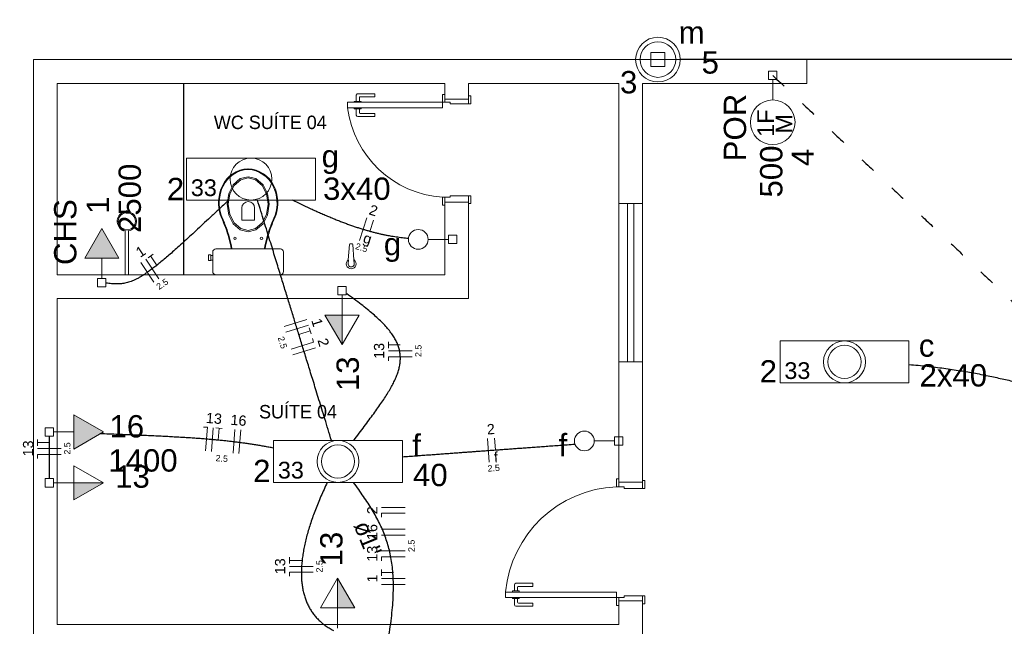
# Model space of a CAD drawing. Header units: millimetres. Extents: x 26 to 1362, y 24 to 358.
# Tile 251 of 256: x 1284.63 to 1290.86, y 286.12 to 289.96. Entities that reach past the tile are written whole.
import ezdxf

# ---------------------------------------------------------------- set-up
doc = ezdxf.new("R2010")
doc.units = ezdxf.units.MM
doc.linetypes.add('DOT2', pattern=[3.175, 0, -3.175])
doc.layers.add('ARQ-PISO', color=8, linetype='Continuous')
for name, color, linetype, lineweight in [('EL-Condutos', 4, 'Continuous', 30), ('EL-Fios', 9, 'Continuous', 20), ('EL-Textos condutos', 7, 'Continuous', 20), ('EL-Textos fios', 7, 'Continuous', 20), ('EL-Textos pontos', 5, 'Continuous', 20), ('MB ALVENARIA', 7, 'Continuous', 20), ('MB ESQUADRIA', 7, 'Continuous', 20), ('MB MOBILIÁRIO', 8, 'Continuous', 5), ('MB TEXTO 0', 7, 'Continuous', 20), ('P-SIMBOL', 5, 'Continuous', 20)]:
    doc.layers.add(name, color=color, linetype=linetype, lineweight=lineweight)
doc.styles.add('arial', font='arial.ttf')
doc.styles.add('AvantGardeBkBT', font='txt')

msp = doc.modelspace()

# ---------------------------------------------------------------- hatches: boundary and pattern name
at = {"layer": 'P-SIMBOL', "linetype": 'Continuous'}
for points in [[(1285.2584, 288.4525), (1285.1501, 288.64), (1285.0419, 288.4525)], [(1286.6704, 288.0934), (1286.6704, 287.9059), (1286.5621, 288.0934)], [(1284.9726, 287.246), (1285.16, 287.3542), (1284.9725, 287.4625)], [(1284.9726, 287.0322), (1285.1601, 287.0322), (1284.9726, 286.9239)], [(1286.6418, 286.241), (1286.6418, 286.4285), (1286.7501, 286.241)]]:
    msp.add_hatch(color=256, dxfattribs=at).paths.add_polyline_path(points)

# ---------------------------------------------------------------- linework, layer by layer
at = {"layer": 'ARQ-PISO'}
msp.add_lwpolyline([(1285.669, 288.348), (1285.669, 289.5585)], dxfattribs=at)
at = {"layer": 'EL-Condutos', "linetype": 'Continuous'}
for points in [[(1293.0503, 289.709), (1292.8492, 289.709), (1292.6604, 289.709), (1292.4831, 289.709), (1292.3164, 289.709), (1292.1594, 289.709), (1292.0113, 289.709), (1291.8711, 289.709), (1291.7379, 289.709), (1291.611, 289.709), (1291.4893, 289.709), (1291.3721, 289.709), (1291.2583, 289.709), (1291.1473, 289.709), (1291.038, 289.709), (1290.9295, 289.709), (1290.8211, 289.709), (1290.7118, 289.709), (1290.6007, 289.709), (1290.487, 289.709), (1290.3698, 289.709), (1290.2481, 289.709), (1290.1211, 289.709), (1289.988, 289.709), (1289.8478, 289.709), (1289.6996, 289.709), (1289.5427, 289.709), (1289.376, 289.709), (1289.1987, 289.709), (1289.0099, 289.709), (1288.8088, 289.709)], [(1285.9527, 288.82), (1285.8988, 288.7693), (1285.8482, 288.7218), (1285.8008, 288.6775), (1285.7563, 288.6362), (1285.7148, 288.5979), (1285.6759, 288.5624), (1285.6397, 288.5296), (1285.6058, 288.4994), (1285.5743, 288.4718), (1285.5448, 288.4466), (1285.5174, 288.4238), (1285.4917, 288.4031), (1285.4678, 288.3846), (1285.4454, 288.3681), (1285.4244, 288.3535), (1285.4047, 288.3407), (1285.386, 288.3297), (1285.3683, 288.3202), (1285.3514, 288.3123), (1285.3352, 288.3057), (1285.3194, 288.3005), (1285.3041, 288.2964), (1285.2889, 288.2935), (1285.2738, 288.2915), (1285.2586, 288.2905), (1285.2432, 288.2902), (1285.2275, 288.2906), (1285.2112, 288.2916), (1285.1942, 288.2931), (1285.1764, 288.295)], [(1286.6034, 287.3001), (1286.5818, 287.3701), (1286.5615, 287.436), (1286.5423, 287.4983), (1286.5242, 287.5572), (1286.507, 287.6129), (1286.4907, 287.6657), (1286.4752, 287.716), (1286.4604, 287.764), (1286.4462, 287.8101), (1286.4326, 287.8544), (1286.4194, 287.8973), (1286.4065, 287.939), (1286.3939, 287.9799), (1286.3815, 288.0202), (1286.3692, 288.0602), (1286.3568, 288.1003), (1286.3444, 288.1406), (1286.3318, 288.1815), (1286.3189, 288.2232), (1286.3057, 288.2661), (1286.2921, 288.3104), (1286.2779, 288.3564), (1286.2631, 288.4045), (1286.2476, 288.4548), (1286.2313, 288.5076), (1286.2142, 288.5633), (1286.196, 288.6222), (1286.1769, 288.6845), (1286.1565, 288.7504), (1286.135, 288.8204)], [(1286.355, 288.8211), (1286.3898, 288.8043), (1286.4236, 288.7883), (1286.4564, 288.7731), (1286.4881, 288.7585), (1286.5189, 288.7447), (1286.5488, 288.7316), (1286.5778, 288.7192), (1286.606, 288.7074), (1286.6334, 288.6963), (1286.66, 288.6858), (1286.6859, 288.6759), (1286.7111, 288.6666), (1286.7357, 288.6579), (1286.7596, 288.6497), (1286.783, 288.6421), (1286.8058, 288.635), (1286.8282, 288.6284), (1286.8501, 288.6222), (1286.8715, 288.6165), (1286.8926, 288.6113), (1286.9133, 288.6065), (1286.9337, 288.6021), (1286.9538, 288.5981), (1286.9737, 288.5944), (1286.9934, 288.5912), (1287.013, 288.5882), (1287.0324, 288.5856), (1287.0517, 288.5832), (1287.071, 288.5812), (1287.0903, 288.5794)], [(1286.744, 287.3002), (1286.7784, 287.3457), (1286.811, 287.389), (1286.8417, 287.4302), (1286.8706, 287.4694), (1286.8974, 287.5067), (1286.9221, 287.5424), (1286.9446, 287.5765), (1286.965, 287.6092), (1286.983, 287.6405), (1286.9987, 287.6707), (1287.0119, 287.6998), (1287.0225, 287.728), (1287.0306, 287.7554), (1287.0361, 287.7821), (1287.0387, 287.8083), (1287.0386, 287.8341), (1287.0356, 287.8597), (1287.0296, 287.8851), (1287.0206, 287.9105), (1287.0084, 287.936), (1286.9931, 287.9618), (1286.9746, 287.988), (1286.9527, 288.0147), (1286.9274, 288.0421), (1286.8986, 288.0702), (1286.8663, 288.0992), (1286.8304, 288.1293), (1286.7907, 288.1606), (1286.7473, 288.1932), (1286.7001, 288.2272)], [(1290.2583, 287.7805), (1290.3711, 287.7696), (1290.4783, 287.7565), (1290.5802, 287.7414), (1290.6771, 287.7247), (1290.7691, 287.7067), (1290.8566, 287.6876), (1290.9398, 287.6677), (1291.0189, 287.6474), (1291.0943, 287.6269), (1291.1661, 287.6064), (1291.2347, 287.5864), (1291.3003, 287.567), (1291.3631, 287.5486), (1291.4234, 287.5314), (1291.4815, 287.5158), (1291.5376, 287.502), (1291.592, 287.4904), (1291.6449, 287.4811), (1291.6966, 287.4746), (1291.7473, 287.471), (1291.7973, 287.4708), (1291.8469, 287.4741), (1291.8963, 287.4812), (1291.9458, 287.4925), (1291.9956, 287.5083), (1292.046, 287.5287), (1292.0972, 287.5542), (1292.1495, 287.585), (1292.2032, 287.6214), (1292.2585, 287.6636)], [(1284.818, 287.3279), (1284.818, 287.3156), (1284.818, 287.3039), (1284.818, 287.2929), (1284.818, 287.2825), (1284.818, 287.2727), (1284.818, 287.2633), (1284.818, 287.2544), (1284.818, 287.2459), (1284.818, 287.2377), (1284.818, 287.2299), (1284.818, 287.2223), (1284.818, 287.2148), (1284.818, 287.2075), (1284.818, 287.2004), (1284.818, 287.1932), (1284.818, 287.1861), (1284.818, 287.1789), (1284.818, 287.1717), (1284.818, 287.1642), (1284.818, 287.1566), (1284.818, 287.1487), (1284.818, 287.1406), (1284.818, 287.132), (1284.818, 287.1231), (1284.818, 287.1138), (1284.818, 287.1039), (1284.818, 287.0935), (1284.818, 287.0825), (1284.818, 287.0709), (1284.818, 287.0586)], [(1286.2359, 287.2522), (1286.2072, 287.2574), (1286.1791, 287.2624), (1286.1512, 287.2672), (1286.1237, 287.2717), (1286.0962, 287.276), (1286.0688, 287.2801), (1286.0414, 287.2839), (1286.0137, 287.2876), (1285.9858, 287.2911), (1285.9575, 287.2944), (1285.9286, 287.2976), (1285.8991, 287.3006), (1285.8689, 287.3035), (1285.8379, 287.3063), (1285.8059, 287.3089), (1285.7729, 287.3115), (1285.7387, 287.3139), (1285.7032, 287.3163), (1285.6663, 287.3186), (1285.628, 287.3208), (1285.588, 287.323), (1285.5464, 287.3252), (1285.5029, 287.3273), (1285.4575, 287.3294), (1285.41, 287.3315), (1285.3604, 287.3336), (1285.3085, 287.3358), (1285.2543, 287.3379), (1285.1976, 287.3402), (1285.1383, 287.3424)], [(1287.0521, 287.197), (1287.0949, 287.2002), (1287.136, 287.2032), (1287.1755, 287.2061), (1287.2136, 287.2088), (1287.2503, 287.2115), (1287.2859, 287.2141), (1287.3205, 287.2167), (1287.3542, 287.2191), (1287.3871, 287.2215), (1287.4194, 287.2239), (1287.4511, 287.2262), (1287.4826, 287.2285), (1287.5138, 287.2308), (1287.5449, 287.2331), (1287.5761, 287.2353), (1287.6075, 287.2376), (1287.6392, 287.2399), (1287.6714, 287.2423), (1287.7042, 287.2447), (1287.7377, 287.2471), (1287.7721, 287.2496), (1287.8075, 287.2522), (1287.844, 287.2549), (1287.8818, 287.2577), (1287.921, 287.2605), (1287.9618, 287.2635), (1288.0043, 287.2666), (1288.0486, 287.2698), (1288.0948, 287.2732), (1288.1431, 287.2767)], [(1286.5768, 287.035), (1286.556, 286.9906), (1286.5365, 286.9469), (1286.5183, 286.9039), (1286.5015, 286.8617), (1286.4861, 286.8202), (1286.4721, 286.7795), (1286.4595, 286.7396), (1286.4483, 286.7005), (1286.4386, 286.6623), (1286.4305, 286.625), (1286.4238, 286.5886), (1286.4187, 286.5531), (1286.4151, 286.5185), (1286.4131, 286.485), (1286.4127, 286.4524), (1286.414, 286.4208), (1286.4169, 286.3903), (1286.4215, 286.3608), (1286.4278, 286.3325), (1286.4358, 286.3052), (1286.4455, 286.2791), (1286.457, 286.2542), (1286.4703, 286.2304), (1286.4854, 286.2079), (1286.5023, 286.1865), (1286.5211, 286.1665), (1286.5417, 286.1477), (1286.5643, 286.1302), (1286.5888, 286.114), (1286.6152, 286.0992)], [(1286.6811, 284.8966), (1286.7213, 285.0413), (1286.7586, 285.1776), (1286.7932, 285.3059), (1286.8249, 285.4266), (1286.8538, 285.5399), (1286.8799, 285.6464), (1286.9033, 285.7463), (1286.924, 285.8399), (1286.942, 285.9277), (1286.9573, 286.0099), (1286.97, 286.087), (1286.9801, 286.1592), (1286.9876, 286.227), (1286.9925, 286.2907), (1286.9949, 286.3505), (1286.9947, 286.407), (1286.9921, 286.4604), (1286.987, 286.5111), (1286.9795, 286.5594), (1286.9695, 286.6056), (1286.9572, 286.6503), (1286.9425, 286.6936), (1286.9254, 286.736), (1286.9061, 286.7777), (1286.8844, 286.8192), (1286.8605, 286.8608), (1286.8343, 286.9028), (1286.8059, 286.9456), (1286.7754, 286.9896), (1286.7426, 287.0351)]]:
    msp.add_spline(points, degree=3, dxfattribs=at)
at = {"layer": 'EL-Condutos', "linetype": 'DOT2', "ltscale": 0.05}
msp.add_spline([(1289.3948, 289.6085), (1289.6047, 289.4105), (1289.8011, 289.2252), (1289.9849, 289.0518), (1290.1572, 288.8893), (1290.3189, 288.7368), (1290.4709, 288.5933), (1290.6143, 288.4581), (1290.7499, 288.3301), (1290.8788, 288.2086), (1291.0019, 288.0924), (1291.1202, 287.9808), (1291.2346, 287.8729), (1291.3462, 287.7677), (1291.4558, 287.6643), (1291.5644, 287.5618), (1291.6731, 287.4593), (1291.7827, 287.3559), (1291.8942, 287.2507), (1292.0086, 287.1428), (1292.1269, 287.0312), (1292.25, 286.915), (1292.3789, 286.7935), (1292.5146, 286.6655), (1292.6579, 286.5303), (1292.8099, 286.3868), (1292.9716, 286.2343), (1293.1439, 286.0718), (1293.3278, 285.8984), (1293.5241, 285.7131), (1293.734, 285.5151)], degree=3, dxfattribs=at)
at = {"layer": 'EL-Fios'}
for p, q in [((1286.7807, 288.5641), (1286.8262, 288.707)), ((1286.8461, 288.622), (1286.8688, 288.6935)), ((1285.4801, 288.3005), (1285.3968, 288.4253)), ((1285.5113, 288.3214), (1285.428, 288.4461)), ((1285.4426, 288.4558), (1285.4758, 288.478)), ((1285.5009, 288.4046), (1285.4592, 288.4669)), ((1286.303, 288.0202), (1286.4464, 288.0644)), ((1286.314, 287.9844), (1286.4574, 288.0286)), ((1286.3968, 287.9706), (1286.4684, 287.9927)), ((1286.4626, 288.0118), (1286.4743, 287.9736)), ((1286.3472, 287.8769), (1286.4905, 287.921)), ((1286.4832, 287.9449), (1286.4905, 287.921)), ((1286.9638, 287.884), (1286.9638, 287.924)), ((1286.3582, 287.841), (1286.5016, 287.8852)), ((1287.0388, 287.904), (1286.9638, 287.904)), ((1287.1138, 287.8665), (1286.9638, 287.8665)), ((1287.1138, 287.829), (1286.9638, 287.829)), ((1286.9638, 287.804), (1286.9638, 287.829)), ((1285.7928, 287.3851), (1285.8178, 287.3832)), ((1285.8062, 287.2337), (1285.8178, 287.3832)), ((1285.8435, 287.2308), (1285.8551, 287.3803)), ((1285.8726, 287.379), (1285.9125, 287.3759)), ((1285.8867, 287.3026), (1285.8925, 287.3774)), ((1285.9806, 287.2201), (1285.9922, 287.3697)), ((1286.018, 287.2172), (1286.0296, 287.3668)), ((1284.743, 287.267), (1284.743, 287.307)), ((1287.601, 287.1619), (1287.5901, 287.3115)), ((1287.6402, 287.24), (1287.6348, 287.3148)), ((1284.818, 287.287), (1284.743, 287.287)), ((1284.893, 287.2495), (1284.743, 287.2495)), ((1284.893, 287.212), (1284.743, 287.212)), ((1284.743, 287.187), (1284.743, 287.212)), ((1287.0701, 286.8771), (1286.9201, 286.8771)), ((1287.0701, 286.8396), (1286.9201, 286.8396)), ((1286.9201, 286.8146), (1286.9201, 286.8396)), ((1287.0701, 286.7396), (1286.9201, 286.7396)), ((1287.0701, 286.7021), (1286.9201, 286.7021)), ((1286.3378, 286.5213), (1286.3378, 286.5613)), ((1287.0701, 286.6021), (1286.9201, 286.6021)), ((1287.0701, 286.5646), (1286.9201, 286.5646)), ((1286.9201, 286.5396), (1286.9201, 286.5646)), ((1286.4128, 286.5413), (1286.3378, 286.5413)), ((1286.4878, 286.5038), (1286.3378, 286.5038)), ((1286.4878, 286.4663), (1286.3378, 286.4663)), ((1286.3378, 286.4413), (1286.3378, 286.4663)), ((1286.9201, 286.4446), (1286.9201, 286.4846)), ((1286.9951, 286.4646), (1286.9201, 286.4646)), ((1287.0701, 286.4271), (1286.9201, 286.4271)), ((1287.0701, 286.3896), (1286.9201, 286.3896))]:
    msp.add_line(p, q, dxfattribs=at)
at = {"layer": 'MB ALVENARIA'}
msp.add_line((1284.718, 244.7595), (1284.718, 289.709), dxfattribs=at)
for points in [[(1284.718, 289.709), (1289.6115, 289.709)], [(1289.6115, 289.709), (1289.6115, 289.5585)], [(1284.868, 289.5585), (1287.32, 289.5585)], [(1284.868, 288.348), (1284.868, 289.5585)], [(1287.32, 289.4585), (1287.32, 289.5585)], [(1287.47, 289.5585), (1288.4205, 289.5585)], [(1287.47, 289.4585), (1287.47, 289.5585)], [(1288.4205, 288.798), (1288.4205, 289.5585)], [(1288.5705, 289.5585), (1289.6115, 289.5585)], [(1288.5705, 288.798), (1288.5705, 289.5585)], [(1287.32, 288.348), (1287.32, 288.808)], [(1287.47, 288.198), (1287.47, 288.808)], [(1288.5705, 288.798), (1288.4205, 288.798)], [(1284.868, 288.348), (1287.32, 288.348)], [(1284.868, 288.198), (1287.47, 288.198)], [(1284.868, 286.1365), (1284.868, 288.198)], [(1288.4205, 287.037), (1288.4205, 287.7975)], [(1288.5705, 287.7975), (1288.4205, 287.7975)], [(1288.5705, 287.037), (1288.5705, 287.7975)], [(1288.4205, 286.1365), (1288.4205, 286.2865)], [(1288.5705, 285.8365), (1288.5705, 286.2865)], [(1284.868, 286.1365), (1288.4205, 286.1365)]]:
    msp.add_lwpolyline(points, dxfattribs=at)
at = {"layer": 'MB ESQUADRIA'}
for p, q in [((1286.76, 289.4445), (1286.76, 289.483)), ((1286.76, 289.4445), (1286.76, 289.483)), ((1286.77, 289.493), (1286.877, 289.493)), ((1286.77, 289.493), (1286.877, 289.493)), ((1286.877, 289.493), (1286.877, 289.473)), ((1286.877, 289.493), (1286.877, 289.473)), ((1286.7475, 289.438), (1286.7475, 289.4445)), ((1286.7475, 289.4445), (1286.79, 289.4445)), ((1286.7475, 289.438), (1286.7475, 289.4445)), ((1286.7475, 289.4445), (1286.79, 289.4445)), ((1286.78, 289.468), (1286.78, 289.4445)), ((1286.78, 289.468), (1286.78, 289.4445)), ((1286.877, 289.473), (1286.785, 289.473)), ((1286.877, 289.473), (1286.785, 289.473)), ((1286.79, 289.4445), (1286.79, 289.438)), ((1286.79, 289.4445), (1286.79, 289.438)), ((1287.32, 289.4385), (1287.32, 289.4635)), ((1287.32, 289.4385), (1287.32, 289.4635)), ((1287.32, 289.4385), (1287.32, 289.4635)), ((1287.32, 289.4385), (1287.32, 289.4635)), ((1287.3545, 289.4385), (1287.32, 289.4385)), ((1287.3545, 289.4385), (1287.32, 289.4385)), ((1287.3545, 289.4385), (1287.32, 289.4385)), ((1287.3545, 289.4385), (1287.32, 289.4385)), ((1287.3545, 289.4385), (1287.355, 289.4285)), ((1287.3545, 289.4385), (1287.355, 289.4285)), ((1287.3545, 289.4385), (1287.355, 289.4285)), ((1287.3545, 289.4385), (1287.355, 289.4285)), ((1287.355, 289.4285), (1287.47, 289.4285)), ((1287.355, 289.4285), (1287.47, 289.4285)), ((1287.355, 289.4285), (1287.47, 289.4285)), ((1287.355, 289.4285), (1287.47, 289.4285)), ((1287.47, 289.4285), (1287.47, 289.4635)), ((1287.47, 289.4285), (1287.47, 289.4635)), ((1287.47, 289.4285), (1287.47, 289.4635)), ((1287.47, 289.4285), (1287.47, 289.4635)), ((1286.7475, 289.403), (1286.7475, 289.3965)), ((1286.7475, 289.403), (1286.7475, 289.3965)), ((1286.7475, 289.3965), (1286.79, 289.397)), ((1286.7475, 289.3965), (1286.79, 289.397)), ((1286.76, 289.3965), (1286.76, 289.358)), ((1286.76, 289.3965), (1286.76, 289.358)), ((1286.78, 289.373), (1286.78, 289.397)), ((1286.78, 289.373), (1286.78, 289.397)), ((1286.877, 289.368), (1286.785, 289.368)), ((1286.877, 289.368), (1286.785, 289.368)), ((1286.79, 289.397), (1286.79, 289.403)), ((1286.79, 289.397), (1286.79, 289.403)), ((1286.877, 289.348), (1286.877, 289.368)), ((1286.877, 289.348), (1286.877, 289.368)), ((1286.77, 289.348), (1286.877, 289.348)), ((1286.77, 289.348), (1286.877, 289.348)), ((1287.355, 288.838), (1287.32, 288.838)), ((1287.32, 288.838), (1287.32, 288.813)), ((1287.355, 288.838), (1287.32, 288.838)), ((1287.32, 288.838), (1287.32, 288.813)), ((1287.355, 288.848), (1287.47, 288.848)), ((1287.355, 288.838), (1287.355, 288.848)), ((1287.355, 288.848), (1287.47, 288.848)), ((1287.355, 288.838), (1287.355, 288.848)), ((1287.47, 288.848), (1287.47, 288.813)), ((1287.47, 288.848), (1287.47, 288.813)), ((1288.4205, 287.007), (1288.4205, 287.032)), ((1288.4205, 287.007), (1288.4205, 287.032)), ((1288.4555, 287.007), (1288.4205, 287.007)), ((1288.4555, 287.007), (1288.4205, 287.007)), ((1288.4555, 287.007), (1288.4555, 286.997)), ((1288.4555, 287.007), (1288.4555, 286.997)), ((1288.4555, 286.997), (1288.5705, 286.997)), ((1288.4555, 286.997), (1288.5705, 286.997)), ((1288.5705, 286.997), (1288.5705, 287.032)), ((1288.5705, 286.997), (1288.5705, 287.032)), ((1287.7605, 286.3485), (1287.7605, 286.387)), ((1287.7605, 286.3485), (1287.7605, 286.387)), ((1287.7705, 286.397), (1287.878, 286.397)), ((1287.7705, 286.397), (1287.878, 286.397)), ((1287.7805, 286.372), (1287.7805, 286.3485)), ((1287.7805, 286.372), (1287.7805, 286.3485)), ((1287.878, 286.377), (1287.7855, 286.377)), ((1287.878, 286.377), (1287.7855, 286.377)), ((1287.878, 286.397), (1287.878, 286.377)), ((1287.878, 286.397), (1287.878, 286.377)), ((1287.748, 286.342), (1287.748, 286.3485)), ((1287.748, 286.3485), (1287.7905, 286.3485)), ((1287.748, 286.342), (1287.748, 286.3485)), ((1287.748, 286.3485), (1287.7905, 286.3485)), ((1287.748, 286.307), (1287.748, 286.3005)), ((1287.748, 286.307), (1287.748, 286.3005)), ((1287.7905, 286.3485), (1287.7905, 286.342)), ((1287.7905, 286.3485), (1287.7905, 286.342)), ((1287.7905, 286.3005), (1287.7905, 286.307)), ((1287.7905, 286.3005), (1287.7905, 286.307)), ((1288.4205, 286.3065), (1288.4205, 286.2815)), ((1288.4555, 286.3065), (1288.4205, 286.3065)), ((1288.4205, 286.3065), (1288.4205, 286.2815)), ((1288.4555, 286.3065), (1288.4205, 286.3065)), ((1288.4205, 286.3065), (1288.4205, 286.2815)), ((1288.4555, 286.3065), (1288.4205, 286.3065)), ((1288.4205, 286.3065), (1288.4205, 286.2815)), ((1288.4555, 286.3065), (1288.4205, 286.3065)), ((1288.4555, 286.3165), (1288.5705, 286.3165)), ((1288.4555, 286.3065), (1288.4555, 286.3165)), ((1288.4555, 286.3165), (1288.5705, 286.3165)), ((1288.4555, 286.3065), (1288.4555, 286.3165)), ((1288.4555, 286.3165), (1288.5705, 286.3165)), ((1288.4555, 286.3065), (1288.4555, 286.3165)), ((1288.4555, 286.3165), (1288.5705, 286.3165)), ((1288.4555, 286.3065), (1288.4555, 286.3165)), ((1288.5705, 286.3165), (1288.5705, 286.2815)), ((1288.5705, 286.3165), (1288.5705, 286.2815)), ((1288.5705, 286.3165), (1288.5705, 286.2815)), ((1288.5705, 286.3165), (1288.5705, 286.2815)), ((1287.748, 286.3005), (1287.7905, 286.3005)), ((1287.748, 286.3005), (1287.7905, 286.3005)), ((1287.7605, 286.3005), (1287.7605, 286.262)), ((1287.7605, 286.3005), (1287.7605, 286.262)), ((1287.7705, 286.252), (1287.8775, 286.252)), ((1287.7705, 286.252), (1287.8775, 286.252)), ((1287.7805, 286.277), (1287.7805, 286.3005)), ((1287.7805, 286.277), (1287.7805, 286.3005)), ((1287.8775, 286.272), (1287.7855, 286.272)), ((1287.8775, 286.272), (1287.7855, 286.272)), ((1287.8775, 286.252), (1287.8775, 286.272)), ((1287.8775, 286.252), (1287.8775, 286.272))]:
    msp.add_line(p, q, dxfattribs=at)
for points in [[(1287.32, 289.4635), (1287.32, 289.4885), (1287.305, 289.4885), (1287.305, 289.4385), (1287.32, 289.4385), (1287.32, 289.4385)], [(1287.32, 289.4635), (1287.32, 289.4885), (1287.305, 289.4885), (1287.305, 289.4385), (1287.32, 289.4385), (1287.32, 289.4385)], [(1287.32, 289.4635), (1287.32, 289.4885), (1287.305, 289.4885), (1287.305, 289.4385), (1287.32, 289.4385), (1287.32, 289.4385)], [(1287.32, 289.4635), (1287.32, 289.4885), (1287.305, 289.4885), (1287.305, 289.4385), (1287.32, 289.4385), (1287.32, 289.4385)], [(1287.47, 289.4285), (1287.485, 289.4285), (1287.485, 289.4785), (1287.47, 289.4785), (1287.47, 289.4635)], [(1287.47, 289.4285), (1287.485, 289.4285), (1287.485, 289.4785), (1287.47, 289.4785), (1287.47, 289.4635)], [(1287.47, 289.4285), (1287.485, 289.4285), (1287.485, 289.4785), (1287.47, 289.4785), (1287.47, 289.4635)], [(1287.47, 289.4285), (1287.485, 289.4285), (1287.485, 289.4785), (1287.47, 289.4785), (1287.47, 289.4635)], [(1286.7045, 289.4035), (1287.305, 289.4035), (1287.305, 289.4385), (1286.7045, 289.4385), (1286.7045, 289.4035)], [(1287.47, 289.4585), (1287.47, 289.4585), (1287.32, 289.4585)], [(1287.32, 288.813), (1287.32, 288.788), (1287.305, 288.788), (1287.305, 288.838), (1287.32, 288.838), (1287.32, 288.838)], [(1287.32, 288.813), (1287.32, 288.788), (1287.305, 288.788), (1287.305, 288.838), (1287.32, 288.838), (1287.32, 288.838)], [(1287.32, 288.808), (1287.47, 288.808)], [(1287.47, 288.848), (1287.485, 288.848), (1287.485, 288.798), (1287.47, 288.798), (1287.47, 288.813)], [(1287.47, 288.848), (1287.485, 288.848), (1287.485, 288.798), (1287.47, 288.798), (1287.47, 288.813)], [(1288.4205, 287.032), (1288.4205, 287.057), (1288.4055, 287.057), (1288.4055, 287.007), (1288.4205, 287.007), (1288.4205, 287.007)], [(1288.4205, 287.032), (1288.4205, 287.057), (1288.4055, 287.057), (1288.4055, 287.007), (1288.4205, 287.007), (1288.4205, 287.007)], [(1288.5705, 287.037), (1288.4205, 287.037)], [(1288.5705, 286.997), (1288.586, 286.997), (1288.586, 287.047), (1288.5705, 287.047), (1288.5705, 287.032)], [(1288.5705, 286.997), (1288.586, 286.997), (1288.586, 287.047), (1288.5705, 287.047), (1288.5705, 287.032)], [(1287.705, 286.3415), (1288.4055, 286.3415), (1288.4055, 286.3065), (1287.705, 286.3065), (1287.705, 286.3415)], [(1288.4205, 286.2815), (1288.4205, 286.2565), (1288.4055, 286.2565), (1288.4055, 286.3065), (1288.4205, 286.3065), (1288.4205, 286.3065)], [(1288.4205, 286.2815), (1288.4205, 286.2565), (1288.4055, 286.2565), (1288.4055, 286.3065), (1288.4205, 286.3065), (1288.4205, 286.3065)], [(1288.4205, 286.2815), (1288.4205, 286.2565), (1288.4055, 286.2565), (1288.4055, 286.3065), (1288.4205, 286.3065), (1288.4205, 286.3065)], [(1288.4205, 286.2815), (1288.4205, 286.2565), (1288.4055, 286.2565), (1288.4055, 286.3065), (1288.4205, 286.3065), (1288.4205, 286.3065)], [(1288.5705, 286.3165), (1288.586, 286.3165), (1288.586, 286.2665), (1288.5705, 286.2665), (1288.5705, 286.2815)], [(1288.5705, 286.3165), (1288.586, 286.3165), (1288.586, 286.2665), (1288.5705, 286.2665), (1288.5705, 286.2815)], [(1288.5705, 286.3165), (1288.586, 286.3165), (1288.586, 286.2665), (1288.5705, 286.2665), (1288.5705, 286.2815)], [(1288.5705, 286.3165), (1288.586, 286.3165), (1288.586, 286.2665), (1288.5705, 286.2665), (1288.5705, 286.2815)], [(1288.4205, 286.2865), (1288.4205, 286.2865), (1288.5705, 286.2865)]]:
    msp.add_lwpolyline(points, dxfattribs=at)
at = {"layer": 'MB ESQUADRIA', "linetype": 'Continuous'}
for points in [[(1288.4205, 287.7975), (1288.4205, 288.798)], [(1288.4755, 288.798), (1288.4755, 287.7975)], [(1288.5155, 288.798), (1288.5155, 287.7975)], [(1288.5705, 287.7975), (1288.5705, 288.798)]]:
    msp.add_lwpolyline(points, dxfattribs=at)
at = {"layer": 'MB ESQUADRIA'}
for centre, radius, start, end in [((1286.77, 289.483), 0.01, 90.0319, 180.032), ((1286.77, 289.483), 0.01, 90.0319, 180.032), ((1286.785, 289.468), 0.005, 90.0319, 180.032), ((1286.785, 289.468), 0.005, 90.0319, 180.032), ((1286.77, 289.358), 0.01, 180.032, 270.032), ((1286.77, 289.358), 0.01, 180.032, 270.032), ((1286.785, 289.373), 0.005, 180.032, 270.032), ((1286.785, 289.373), 0.005, 180.032, 270.032), ((1287.7705, 286.387), 0.01, 89.9711, 179.971), ((1287.7705, 286.387), 0.01, 89.9711, 179.971), ((1287.7855, 286.372), 0.005, 89.9711, 179.971), ((1287.7855, 286.372), 0.005, 89.9711, 179.971), ((1287.7705, 286.262), 0.01, 179.971, 269.971), ((1287.7705, 286.262), 0.01, 179.971, 269.971), ((1287.7855, 286.277), 0.005, 179.971, 269.971), ((1287.7855, 286.277), 0.005, 179.971, 269.971)]:
    msp.add_arc(centre, radius, start, end, dxfattribs=at)
at = {"layer": 'MB ESQUADRIA', "linetype": 'Continuous'}
for centre, radius, start, end in [((1287.3485, 289.486), 0.6491, 187.288, 266.163), ((1287.3485, 289.486), 0.6491, 187.288, 266.163), ((1288.437, 286.2725), 0.7352, 92.4509, 174.574), ((1288.437, 286.2725), 0.7352, 92.4509, 174.574)]:
    msp.add_arc(centre, radius, start, end, dxfattribs=at)
at = {"layer": 'MB MOBILIÁRIO'}
for p, q in [((1285.2885, 288.75), (1285.2905, 288.744)), ((1285.3085, 288.7535), (1285.3085, 288.747)), ((1285.3085, 288.7535), (1285.3085, 288.747)), ((1285.3265, 288.7445), (1285.328, 288.75)), ((1285.2985, 288.626), (1285.2985, 288.348)), ((1285.3185, 288.626), (1285.3185, 288.348)), ((1286.7225, 288.544), (1286.733, 288.544)), ((1286.7095, 288.4415), (1286.7175, 288.539)), ((1286.7455, 288.4415), (1286.738, 288.539)), ((1286.7085, 288.42), (1286.71, 288.441)), ((1286.7475, 288.42), (1286.7455, 288.4415)), ((1285.3185, 288.348), (1285.2985, 288.348)), ((1285.8725, 288.348), (1286.28, 288.348))]:
    msp.add_line(p, q, dxfattribs=at)
for points in [[(1286.076, 288.62), (1286.0265, 288.6325), (1286.0265, 288.6325), (1285.9815, 288.671), (1285.9815, 288.671), (1285.953, 288.7255), (1285.953, 288.7255), (1285.9425, 288.794), (1285.9425, 288.794), (1285.953, 288.8625), (1285.953, 288.8625), (1285.9815, 288.917), (1285.9815, 288.917), (1286.0265, 288.956), (1286.0265, 288.956), (1286.076, 288.968), (1286.076, 288.968), (1286.125, 288.956), (1286.125, 288.956), (1286.1705, 288.917), (1286.1705, 288.917), (1286.1985, 288.8625), (1286.1985, 288.8625), (1286.2095, 288.794), (1286.2095, 288.794), (1286.1985, 288.7255), (1286.1985, 288.7255), (1286.1705, 288.671), (1286.1705, 288.671), (1286.125, 288.6325), (1286.125, 288.6325), (1286.076, 288.62), (1286.076, 288.62)], [(1286.076, 288.628), (1286.03, 288.64), (1286.03, 288.64), (1285.987, 288.6765), (1285.987, 288.6765), (1285.96, 288.7285), (1285.96, 288.7285), (1285.95, 288.794), (1285.95, 288.794), (1285.96, 288.86), (1285.96, 288.86), (1285.987, 288.912), (1285.987, 288.912), (1286.03, 288.9485), (1286.03, 288.9485), (1286.076, 288.96), (1286.076, 288.96), (1286.122, 288.9485), (1286.122, 288.9485), (1286.1645, 288.912), (1286.1645, 288.912), (1286.192, 288.86), (1286.192, 288.86), (1286.202, 288.794), (1286.202, 288.794), (1286.192, 288.7285), (1286.192, 288.7285), (1286.1645, 288.6765), (1286.1645, 288.6765), (1286.122, 288.64), (1286.122, 288.64), (1286.076, 288.628), (1286.076, 288.628)], [(1286.036, 288.7705), (1286.036, 288.693), (1286.0765, 288.693)], [(1286.117, 288.7705), (1286.117, 288.693), (1286.076, 288.693)], [(1285.8725, 288.348), (1285.8725, 288.348), (1285.8645, 288.3495), (1285.858, 288.3535), (1285.8535, 288.36), (1285.8525, 288.368), (1285.8525, 288.492), (1285.8525, 288.492), (1285.8535, 288.5), (1285.858, 288.506), (1285.8645, 288.5105), (1285.8725, 288.512), (1286.076, 288.512)], [(1285.9735, 288.5125), (1285.9735, 288.5125), (1285.9735, 288.512)], [(1286.28, 288.348), (1286.28, 288.348), (1286.288, 288.3495), (1286.2935, 288.3535), (1286.298, 288.36), (1286.2995, 288.368), (1286.2995, 288.492), (1286.2995, 288.492), (1286.298, 288.5), (1286.2935, 288.506), (1286.288, 288.5105), (1286.28, 288.512), (1286.076, 288.512)], [(1286.1785, 288.5125), (1286.1785, 288.5125), (1286.178, 288.512)], [(1285.8395, 288.4735), (1285.8245, 288.4735), (1285.8245, 288.4555), (1285.8245, 288.4375), (1285.8395, 288.4375), (1285.8395, 288.4405), (1285.8525, 288.4405)], [(1285.8395, 288.4735), (1285.8395, 288.4705)], [(1285.8395, 288.4405), (1285.8395, 288.4705)], [(1285.8395, 288.4705), (1285.8525, 288.4705)]]:
    msp.add_lwpolyline(points, dxfattribs=at)
for centre, radius in [((1285.3085, 288.686), 0.0542), ((1285.992, 288.579), 0.00752), ((1286.1605, 288.579), 0.00752)]:
    msp.add_circle(centre, radius, dxfattribs=at)
for centre, radius, start, end in [((1286.084, 288.8285), 0.19, 92.7919, 154.238), ((1286.084, 288.8285), 0.1852, 92.7919, 154.238), ((1286.0675, 288.8285), 0.1852, 25.7625, 87.2081), ((1286.0675, 288.8285), 0.19, 25.7625, 87.2081), ((1286.1435, 288.8015), 0.255, 154.554, 197.91), ((1286.14, 288.8015), 0.2469, 154.238, 198.133), ((1286.012, 288.8015), 0.2469, 341.867, 25.7625), ((1286.0085, 288.8015), 0.255, 342.09, 25.4458), ((1286.0765, 288.7705), 0.0405, 0, 180), ((1285.3085, 288.686), 0.0608, 107.388, 260.531), ((1285.289, 288.75), 0.000485, 83.9787, 197.388), ((1285.2935, 288.789), 0.0388, 263.979, 293.353), ((1285.3085, 288.686), 0.0608, 73.0092, 107.388), ((1285.324, 288.789), 0.0388, 246.647, 275.289), ((1285.3085, 288.686), 0.0608, 279.469, 73.0092), ((1285.3275, 288.75), 0.000485, 343.009, 95.2895), ((1259.246, 277.6025), 28.8818, 22.4817, 22.6462), ((1260.685, 278.2015), 27.3278, 22.4743, 22.6486), ((1311.467, 278.2015), 27.3278, 157.351, 157.526), ((1312.906, 277.6025), 28.8818, 157.354, 157.518), ((1285.217, 288.3815), 0.7631, 9.83702, 20.3091), ((1285.217, 288.3815), 0.7678, 9.83702, 20.3091), ((1286.935, 288.3815), 0.7678, 159.691, 170.163), ((1286.935, 288.3815), 0.7631, 159.691, 170.163), ((1286.7225, 288.539), 0.005, 90, 175.554), ((1286.733, 288.539), 0.005, 4.44626, 90), ((1286.728, 288.417), 0.0309, 127.138, 52.8621), ((1286.728, 288.417), 0.0197, 171.107, 8.89252)]:
    msp.add_arc(centre, radius, start, end, dxfattribs=at)
at = {"layer": 'P-SIMBOL'}
for p, q in [((1288.6246, 289.7532), (1288.7131, 289.7532)), ((1288.6246, 289.6648), (1288.6246, 289.7532)), ((1288.7131, 289.7532), (1288.7131, 289.6648)), ((1288.7131, 289.6648), (1288.6246, 289.6648)), ((1289.3683, 289.635), (1289.4213, 289.635)), ((1289.3683, 289.582), (1289.3683, 289.635)), ((1289.4213, 289.635), (1289.4213, 289.582)), ((1289.4213, 289.582), (1289.3683, 289.582)), ((1289.3948, 289.4535), (1289.3948, 289.582)), ((1285.686, 289.0857), (1286.502, 289.0857)), ((1285.686, 289.0857), (1285.686, 288.8207)), ((1286.502, 289.0857), (1286.502, 288.8207)), ((1285.686, 288.8207), (1286.502, 288.8207)), ((1285.0419, 288.4525), (1285.1501, 288.64)), ((1285.1501, 288.64), (1285.2584, 288.4525)), ((1287.215, 288.5719), (1287.3435, 288.5719)), ((1287.3435, 288.5453), (1287.3435, 288.5984)), ((1287.3435, 288.5984), (1287.3966, 288.5984)), ((1287.3966, 288.5453), (1287.3435, 288.5453)), ((1287.3966, 288.5984), (1287.3966, 288.5453)), ((1285.2584, 288.4525), (1285.0419, 288.4525)), ((1285.1501, 288.4525), (1285.1501, 288.3245)), ((1285.1236, 288.3245), (1285.1766, 288.3245)), ((1285.1236, 288.2715), (1285.1236, 288.3245)), ((1285.1766, 288.3245), (1285.1766, 288.2715)), ((1285.1766, 288.2715), (1285.1236, 288.2715)), ((1286.6438, 288.2745), (1286.6969, 288.2745)), ((1286.6438, 288.2215), (1286.6438, 288.2745)), ((1286.6969, 288.2745), (1286.6969, 288.2215)), ((1286.6969, 288.2215), (1286.6438, 288.2215)), ((1286.6704, 288.0934), (1286.6704, 288.2215)), ((1286.6704, 287.9059), (1286.5621, 288.0934)), ((1286.5621, 288.0934), (1286.7786, 288.0934)), ((1286.6704, 287.9059), (1286.6704, 288.0934)), ((1286.7786, 288.0934), (1286.6704, 287.9059)), ((1289.4409, 287.9296), (1290.2569, 287.9296)), ((1289.4409, 287.9296), (1289.4409, 287.6646)), ((1290.2569, 287.9296), (1290.2569, 287.6646)), ((1289.4409, 287.6646), (1290.2569, 287.6646)), ((1284.9725, 287.4625), (1285.16, 287.3542)), ((1284.9725, 287.246), (1284.9725, 287.4625)), ((1284.7915, 287.3277), (1284.7915, 287.3807)), ((1284.7915, 287.3807), (1284.8446, 287.3807)), ((1284.8446, 287.3807), (1284.8446, 287.3277)), ((1284.8446, 287.3277), (1284.7915, 287.3277)), ((1284.9725, 287.3542), (1284.8446, 287.3542)), ((1285.16, 287.3542), (1284.9725, 287.246)), ((1286.2363, 287.2997), (1287.0523, 287.2997)), ((1286.2363, 287.2997), (1286.2363, 287.0347)), ((1287.0523, 287.2997), (1287.0523, 287.0347)), ((1288.394, 287.2705), (1288.394, 287.3235)), ((1288.394, 287.3235), (1288.4471, 287.3235)), ((1288.4471, 287.3235), (1288.4471, 287.2705)), ((1288.2655, 287.297), (1288.394, 287.297)), ((1288.4471, 287.2705), (1288.394, 287.2705)), ((1284.9726, 287.1404), (1285.1601, 287.0322)), ((1284.9726, 286.9239), (1284.9726, 287.1404)), ((1284.7915, 287.0057), (1284.7915, 287.0587)), ((1284.7915, 287.0587), (1284.8446, 287.0587)), ((1284.8446, 287.0587), (1284.8446, 287.0057)), ((1284.8446, 287.0057), (1284.7915, 287.0057)), ((1284.9726, 287.0322), (1284.8446, 287.0322)), ((1285.1601, 287.0322), (1284.9726, 287.0322)), ((1285.1601, 287.0322), (1284.9726, 286.9239)), ((1286.2363, 287.0347), (1287.0523, 287.0347)), ((1286.5336, 286.241), (1286.6418, 286.4285)), ((1286.6418, 286.4285), (1286.6418, 286.241)), ((1286.6418, 286.4285), (1286.7501, 286.241)), ((1286.7501, 286.241), (1286.5336, 286.241)), ((1286.6418, 286.241), (1286.6418, 286.113))]:
    msp.add_line(p, q, dxfattribs=at)
for centre, radius in [((1288.6686, 289.709), 0.1412), ((1288.6686, 289.709), 0.1125), ((1289.3948, 289.3125), 0.1412), ((1286.094, 288.9532), 0.1325), ((1287.1525, 288.5719), 0.0625), ((1289.8489, 287.7971), 0.1325), ((1289.8489, 287.7971), 0.1046), ((1286.6443, 287.1672), 0.1325), ((1288.203, 287.297), 0.0625), ((1286.6443, 287.1672), 0.1046)]:
    msp.add_circle(centre, radius, dxfattribs=at)

# ---------------------------------------------------------------- texts
at = {"layer": 'EL-Textos condutos', "insert": (1286.7819, 286.6587), "char_height": 0.1059, "width": 0.38124, "attachment_point": 8, "rotation": 292.21336, "line_spacing_factor": 0.798, "style": 'arial'}
msp.add_mtext('ø1"', dxfattribs=at)
at = {"layer": 'EL-Textos fios', "attachment_point": 8, "line_spacing_factor": 0.798, "style": 'arial'}
for s, insert, char_height, width, rotation in [('2', (1286.859, 288.7239), 0.065, 0.078, 342.35947), ('2.5', (1286.7875, 288.4996), 0.04, 0.144, 342.35947), ('g', (1286.816, 288.5275), 0.065, 0.078, 342.35947), ('1', (1285.4136, 288.4678), 0.065, 0.078, 33.74148), ('2.5', (1285.5442, 288.272), 0.04, 0.144, 33.74148), ('1', (1286.482, 288.0363), 0.065, 0.078, 287.12634), ('2.5', (1286.2737, 287.9134), 0.04, 0.144, 287.12634), ('2', (1286.521, 287.9108), 0.065, 0.078, 287.12634), ('13', (1286.9376, 287.8665), 0.065, 0.156, 90.00021), ('2.5', (1287.1733, 287.8665), 0.04, 0.144, 90.00021), ('13', (1285.8572, 287.4064), 0.065, 0.156, 355.56615), ('16', (1286.0127, 287.3944), 0.065, 0.156, 355.56615), ('2', (1287.614, 287.3394), 0.065, 0.078, 4.17686), ('13', (1284.7171, 287.2495), 0.065, 0.156, 90.00021), ('2.5', (1284.9523, 287.2495), 0.04, 0.144, 90.00021), ('f', (1287.646, 287.1624), 0.065, 0.078, 4.17686), ('2.5', (1285.9076, 287.1662), 0.04, 0.144, 355.56615), ('2.5', (1287.6311, 287.1047), 0.04, 0.144, 4.17686), ('2', (1286.8941, 286.8585), 0.065, 0.078, 90.00021), ('16', (1286.8941, 286.721), 0.065, 0.156, 90.00021), ('13', (1286.8941, 286.5835), 0.065, 0.156, 90.00021), ('2.5', (1287.1298, 286.6335), 0.04, 0.144, 90.00021), ('13', (1286.3116, 286.504), 0.065, 0.156, 90.00021), ('2.5', (1286.5473, 286.504), 0.04, 0.144, 90.00021), ('1', (1286.8941, 286.427), 0.065, 0.078, 90.00021)]:
    msp.add_mtext(s, dxfattribs=dict(at, insert=insert, char_height=char_height, width=width, rotation=rotation))
at = {"layer": 'EL-Textos pontos', "char_height": 0.1412, "line_spacing_factor": 0.798, "style": 'arial'}
for s, insert, width, attachment_point in [('m', (1288.882, 289.8096), 0.16944, 8), ('5', (1288.9995, 289.6181), 0.16944, 8), ('3', (1288.4835, 289.4931), 0.16944, 8), ('g', (1286.541, 288.9845), 0.16944, 7), ('2', (1285.5615, 288.8196), 0.16944, 7), ('3x40', (1286.55, 288.8196), 0.67776, 7), ('g', (1287.044, 288.4285), 0.16944, 9), ('c', (1290.319, 287.8276), 0.16944, 7), ('2', (1289.312, 287.6666), 0.16944, 7), ('2x40', (1290.3235, 287.6391), 0.67776, 7), ('16', (1285.3085, 287.3171), 0.33888, 8), ('f', (1287.1145, 287.1976), 0.16944, 7), ('f', (1288.0945, 287.2001), 0.16944, 9), ('1400', (1285.4105, 287.1011), 0.67776, 8), ('13', (1285.3445, 286.9991), 0.33888, 8), ('2', (1286.1075, 287.0366), 0.16944, 7), ('40', (1287.119, 287.0091), 0.33888, 7)]:
    msp.add_mtext(s, dxfattribs=dict(at, insert=insert, width=width, attachment_point=attachment_point))
at = {"layer": 'EL-Textos pontos', "char_height": 0.1412, "attachment_point": 8, "rotation": 90.00021, "line_spacing_factor": 0.798, "style": 'arial'}
for s, insert, width in [('POR', (1289.2284, 289.279), 0.50832), ('500', (1289.4579, 289.001), 0.50832), ('4', (1289.6549, 289.09), 0.16944), ('2500', (1285.3994, 288.8315), 0.67776), ('CHS', (1284.9914, 288.6175), 0.50832), ('1', (1285.1954, 288.788), 0.16944), ('13', (1286.7784, 287.7215), 0.33888), ('13', (1286.6749, 286.613), 0.33888)]:
    msp.add_mtext(s, dxfattribs=dict(at, insert=insert, width=width))
at = {"layer": 'MB TEXTO 0', "attachment_point": 7, "rotation": 0.00084, "line_spacing_factor": 0.798, "style": 'AvantGardeBkBT'}
for s, insert, char_height, width in [('WC SUÍTE 04', (1285.859, 289.2681), 0.085056, 1.122733), ('SUÍTE 04', (1286.145, 287.4381), 0.08506, 0.816533)]:
    msp.add_mtext(s, dxfattribs=dict(at, insert=insert, char_height=char_height, width=width))
at = {"layer": 'P-SIMBOL', "char_height": 0.1059, "attachment_point": 9, "rotation": 90.00021, "line_spacing_factor": 0.798, "style": 'arial'}
for s, insert, width in [('1F', (1289.4031, 289.393), 0.25416), ('M', (1289.5186, 289.364), 0.12708)]:
    msp.add_mtext(s, dxfattribs=dict(at, insert=insert, width=width))
at = {"layer": 'P-SIMBOL', "char_height": 0.1059, "width": 0.25416, "attachment_point": 7, "line_spacing_factor": 0.798, "style": 'arial'}
for insert in [(1285.7135, 288.8439), (1289.4685, 287.6874), (1286.264, 287.0579)]:
    msp.add_mtext('33', dxfattribs=dict(at, insert=insert))

doc.saveas('drawing.dxf')
